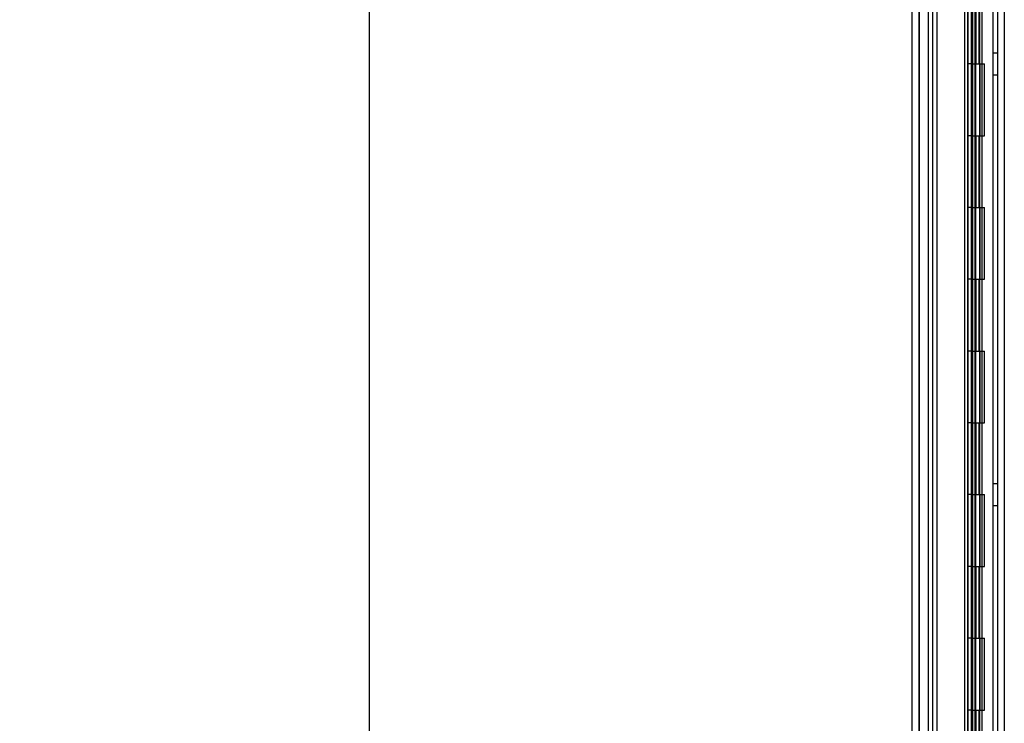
# Model space of a CAD drawing. Header units: inches. Extents: x 1 to 299, y -2 to 199.
# Tile 63 of 75: x 129 to 142, y 76 to 86. Entities that reach past the tile are written whole.
import ezdxf
from ezdxf.enums import TextEntityAlignment as Align
from ezdxf.lldxf.tags import DXFTag

# ---------------------------------------------------------------- set-up
doc = ezdxf.new("R2010")
doc.units = ezdxf.units.IN
doc.header["$MEASUREMENT"] = 0
for name, color, linetype in [('COM53955-1', 7, 'Continuous'), ('COM54746-60', 7, 'Continuous'), ('COM70220', 7, 'Continuous'), ('COM71177-1', 7, 'Continuous'), ('Default', 7, 'Continuous')]:
    doc.layers.add(name, color=color, linetype=linetype)
doc.styles.add('SEACAD_Times_New_Roman', font='times.ttf')
tags = doc.linetypes.add('HIDDEN2', pattern=[0.1875, 0.125, -0.0625]).pattern_tags.tags
tags[6:7] = [DXFTag(74, 4), DXFTag(75, 0), DXFTag(340, '0'), DXFTag(46, 0.0), DXFTag(50, 0.0), DXFTag(44, 0.0), DXFTag(45, 0.0)]
tags[4:5] = [DXFTag(74, 4), DXFTag(75, 0), DXFTag(340, '0'), DXFTag(46, 0.0), DXFTag(50, 0.0), DXFTag(44, 0.0), DXFTag(45, 0.0)]
doc.dimstyles.new('HAMMOND_(STH_-_300x200)', dxfattribs={"dimtxt": 1.5, "dimasz": 1.875, "dimexe": 0.75, "dimexo": 0.75, "dimgap": 0.375, "dimtad": 0, "dimtih": 1, "dimtoh": 1, "dimzin": 0, "dimdsep": 46, "dimtxsty": 'SEACAD_Times_New_Roman', "dimblk1": '_SE_FILLED', "dimblk2": '_SE_FILLED', "dimsah": 1, "dimcen": 0.75, "dimadec": 0, "dimazin": 0, "dimtfac": 0.8, "dimtofl": 0, "dimtmove": 0, "dimatfit": 3, "dimfxl": 1, "dimtolj": 1, "dimtzin": 0, "dimarcsym": 0})

# ---------------------------------------------------------------- blocks, each defined once
blk = doc.blocks.new('SE4')
at = {"layer": 'COM53955-1', "color": 7, "linetype": 'HIDDEN2'}
for p, q in [((141.249, 69.091), (141.249, 131.337)), ((141.924, 130.855), (141.924, 69.355)), ((141.934, 70.059), (141.934, 102.651))]:
    blk.add_line(p, q, dxfattribs=at)
at = {"layer": 'COM53955-1', "color": 7, "linetype": 'Continuous'}
for p, q in [((141.154, 69.091), (141.154, 103.413)), ((141.883, 99.522), (141.883, 72.051)), ((141.975, 99.522), (141.975, 72.051)), ((142.029, 72.051), (142.029, 99.522))]:
    blk.add_line(p, q, dxfattribs=at)
at = {"layer": 'COM54746-60', "color": 7, "linetype": 'HIDDEN2'}
for p, q in [((141.438, 70.214), (141.438, 130.214)), ((141.926, 70.214), (141.926, 130.214)), ((141.988, 70.214), (141.988, 130.214)), ((141.993, 130.223), (141.993, 70.214)), ((142.093, 70.214), (142.093, 130.223)), ((142.279, 70.214), (142.279, 130.214)), ((142.043, 85.214), (142.043, 86.214)), ((142.084, 85.214), (142.084, 86.214)), ((142.129, 85.214), (142.129, 86.214)), ((142.341, 85.366), (142.279, 85.366)), ((141.988, 85.214), (141.926, 85.214)), ((141.988, 85.214), (142.043, 85.214)), ((142.032, 85.214), (142.16, 85.214)), ((142.032, 84.214), (142.032, 85.214)), ((142.038, 84.214), (142.038, 85.214)), ((142.098, 84.214), (142.098, 85.214)), ((142.129, 84.214), (142.129, 85.214)), ((142.155, 85.214), (142.155, 84.214)), ((142.155, 85.214), (142.16, 85.214)), ((142.16, 84.214), (142.16, 85.214)), ((142.16, 84.214), (142.16, 85.214)), ((142.279, 85.062), (142.341, 85.062)), ((141.988, 84.214), (141.926, 84.214)), ((141.988, 84.214), (142.043, 84.214)), ((142.032, 84.214), (142.16, 84.214)), ((142.043, 83.214), (142.043, 84.214)), ((142.084, 83.214), (142.084, 84.214)), ((142.129, 83.214), (142.129, 84.214)), ((142.155, 84.214), (142.16, 84.214)), ((141.988, 83.214), (141.926, 83.214)), ((141.988, 83.214), (142.043, 83.214)), ((142.032, 83.214), (142.16, 83.214)), ((142.032, 82.214), (142.032, 83.214)), ((142.038, 82.214), (142.038, 83.214)), ((142.098, 82.214), (142.098, 83.214)), ((142.129, 82.214), (142.129, 83.214)), ((142.155, 83.214), (142.155, 82.214)), ((142.155, 83.214), (142.16, 83.214)), ((142.16, 82.214), (142.16, 83.214)), ((142.16, 82.214), (142.16, 83.214)), ((141.988, 82.214), (141.926, 82.214)), ((141.988, 82.214), (142.043, 82.214)), ((142.032, 82.214), (142.16, 82.214)), ((142.043, 81.214), (142.043, 82.214)), ((142.084, 81.214), (142.084, 82.214)), ((142.129, 81.214), (142.129, 82.214)), ((142.155, 82.214), (142.16, 82.214)), ((141.988, 81.214), (141.926, 81.214)), ((141.988, 81.214), (142.043, 81.214)), ((142.032, 81.214), (142.16, 81.214)), ((142.032, 80.214), (142.032, 81.214)), ((142.038, 80.214), (142.038, 81.214)), ((142.098, 80.214), (142.098, 81.214)), ((142.129, 80.214), (142.129, 81.214)), ((142.155, 81.214), (142.155, 80.214)), ((142.155, 81.214), (142.16, 81.214)), ((142.16, 80.214), (142.16, 81.214)), ((142.16, 80.214), (142.16, 81.214)), ((141.988, 80.214), (141.926, 80.214)), ((141.988, 80.214), (142.043, 80.214)), ((142.032, 80.214), (142.16, 80.214)), ((142.043, 79.214), (142.043, 80.214)), ((142.084, 79.214), (142.084, 80.214)), ((142.129, 79.214), (142.129, 80.214)), ((142.155, 80.214), (142.16, 80.214)), ((142.341, 79.366), (142.279, 79.366)), ((141.988, 79.214), (141.926, 79.214)), ((141.988, 79.214), (142.043, 79.214)), ((142.032, 79.214), (142.16, 79.214)), ((142.032, 78.214), (142.032, 79.214)), ((142.038, 78.214), (142.038, 79.214)), ((142.098, 78.214), (142.098, 79.214)), ((142.129, 78.214), (142.129, 79.214)), ((142.155, 79.214), (142.155, 78.214)), ((142.155, 79.214), (142.16, 79.214)), ((142.16, 78.214), (142.16, 79.214)), ((142.16, 78.214), (142.16, 79.214)), ((142.279, 79.062), (142.341, 79.062)), ((141.988, 78.214), (141.926, 78.214)), ((141.988, 78.214), (142.043, 78.214)), ((142.032, 78.214), (142.16, 78.214)), ((142.043, 77.214), (142.043, 78.214)), ((142.084, 77.214), (142.084, 78.214)), ((142.129, 77.214), (142.129, 78.214)), ((142.155, 78.214), (142.16, 78.214)), ((141.988, 77.214), (141.926, 77.214)), ((141.988, 77.214), (142.043, 77.214)), ((142.032, 77.214), (142.16, 77.214)), ((142.032, 76.214), (142.032, 77.214)), ((142.038, 76.214), (142.038, 77.214)), ((142.098, 76.214), (142.098, 77.214)), ((142.129, 76.214), (142.129, 77.214)), ((142.155, 77.214), (142.155, 76.214)), ((142.155, 77.214), (142.16, 77.214)), ((142.16, 76.214), (142.16, 77.214)), ((142.16, 76.214), (142.16, 77.214)), ((141.988, 76.214), (141.926, 76.214)), ((141.988, 76.214), (142.043, 76.214)), ((142.032, 76.214), (142.16, 76.214)), ((142.043, 75.214), (142.043, 76.214)), ((142.084, 75.214), (142.084, 76.214)), ((142.129, 75.214), (142.129, 76.214)), ((142.155, 76.214), (142.16, 76.214))]:
    blk.add_line(p, q, dxfattribs=at)
at = {"layer": 'COM70220', "color": 7, "linetype": 'HIDDEN2'}
for p, q in [((141.25, 69.687), (141.25, 130.742)), ((141.251, 69.687), (141.251, 130.742)), ((141.253, 69.687), (141.253, 130.742)), ((141.499, 69.687), (141.499, 130.742))]:
    blk.add_line(p, q, dxfattribs=at)
at = {"layer": 'COM71177-1', "color": 7, "linetype": 'HIDDEN2'}
for p, q in [((141.374, 130.76), (141.374, 69.45)), ((142.436, 130.76), (142.436, 69.45))]:
    blk.add_line(p, q, dxfattribs=at)
at = {"layer": 'COM71177-1', "color": 7, "linetype": 'Continuous'}
blk.add_line((142.341, 130.76), (142.341, 69.45), dxfattribs=at)
blk = doc.blocks.new('DMBLK2820')
at = {"layer": 'Default', "linetype": 'Continuous'}
for points in [[(133.276, 128.885), (133.901, 128.885), (133.589, 130.76)], [(133.276, 71.325), (133.589, 69.45), (133.901, 71.325)]]:
    blk.add_hatch(color=7, dxfattribs=at).paths.add_polyline_path(points)
at = {"layer": 'Default', "color": 7, "linetype": 'Continuous'}
for p, q in [((140.624, 130.76), (132.839, 130.76)), ((133.589, 130.76), (133.589, 101.38)), ((133.589, 94.33), (133.589, 69.45)), ((141.34, 69.45), (132.839, 69.45))]:
    blk.add_line(p, q, dxfattribs=at)
at = {"layer": 'Default', "color": 7, "linetype": 'Continuous', "style": 'SEACAD_Times_New_Roman'}
for s, p in [('61.31', (131.03, 100.855)), ('DOOR', (130.443, 98.605)), ('OPENING', (128.719, 96.355))]:
    blk.add_text(s, height=1.5, dxfattribs=at).set_placement(p, align=Align.TOP_LEFT)
blk = doc.blocks.new('_SE_FILLED')
at = {"color": 0}
blk.add_line((0, 0), (-1, 0), dxfattribs=at)
blk.add_solid([(0, 0), (-1, -0.1665), (-1, 0.1665), (0, 0)], dxfattribs=at)

msp = doc.modelspace()

# ---------------------------------------------------------------- block references
at = {"layer": 'Default'}
msp.add_blockref('SE4', (0, 0), dxfattribs=at)

# ---------------------------------------------------------------- dimensions: what is measured, and where the dimension line sits
at = {"layer": 'Default', "color": 7, "linetype": 'Continuous'}
dim = msp.add_linear_dim(base=(133.589, 69.45), p1=(141.374, 130.76), p2=(142.09, 69.45), angle=90, text='\\A1;<>\\PDOOR\\XOPENING', dimstyle='HAMMOND_(STH_-_300x200)', dxfattribs=at)
dim.commit()
dim.dimension.update_dxf_attribs({"geometry": 'DMBLK2820', "text_midpoint": (133.589, 100.105), "dimtype": 160})

doc.saveas('drawing.dxf')
